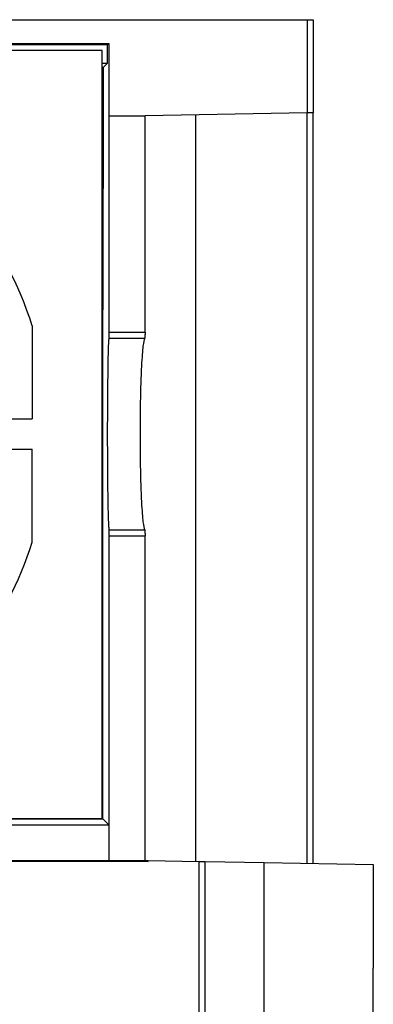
# Model space of a CAD drawing. Header units: inches. Extents: x -14 to 103, y 245 to 378.
# Tile 5 of 5: x 79 to 102, y 313 to 378. Entities that reach past the tile are written whole.
import ezdxf

# ---------------------------------------------------------------- set-up
doc = ezdxf.new("R2010")
doc.units = ezdxf.units.IN
doc.header["$MEASUREMENT"] = 0

# ---------------------------------------------------------------- blocks, each defined once
blk = doc.blocks.new('block 106')
at = {"color": 7, "lineweight": 25}
blk.add_lwpolyline([(90.77, 311.802), (90.77, 322.139)], dxfattribs=at)
blk = doc.blocks.new('block 117')
at = {"color": 7, "lineweight": 25}
blk.add_lwpolyline([(87.38, 322.132), (1.36, 322.132)], dxfattribs=at)
blk = doc.blocks.new('block 118')
at = {"color": 7, "lineweight": 25}
blk.add_lwpolyline([(87.38, 322.132), (87.38, 322.198)], dxfattribs=at)
blk = doc.blocks.new('block 119')
at = {"color": 7, "lineweight": 25}
blk.add_lwpolyline([(87.38, 322.198), (90.77, 322.139)], dxfattribs=at)
blk = doc.blocks.new('block 122')
at = {"color": 7, "lineweight": 25}
blk.add_lwpolyline([(3.89, 322.202), (84.77, 322.202)], dxfattribs=at)
blk = doc.blocks.new('block 123')
at = {"color": 7, "lineweight": 25}
blk.add_lwpolyline([(87.17, 322.202), (87.38, 322.132)], dxfattribs=at)
blk = doc.blocks.new('block 124')
at = {"color": 7, "lineweight": 25}
blk.add_lwpolyline([(91.17, 311.802), (91.17, 322.132)], dxfattribs=at)
blk = doc.blocks.new('block 126')
at = {"color": 7, "lineweight": 25}
blk.add_lwpolyline([(90.77, 322.139), (91.17, 322.132)], dxfattribs=at)
blk = doc.blocks.new('block 128')
at = {"color": 7, "lineweight": 25}
blk.add_lwpolyline([(87.17, 322.202), (87.38, 322.198)], dxfattribs=at)
blk = doc.blocks.new('block 199')
at = {"color": 7, "lineweight": 25}
blk.add_lwpolyline([(84.666, 375.298), (84.666, 376.522)], dxfattribs=at)
blk = doc.blocks.new('block 200')
at = {"color": 7, "lineweight": 25}
blk.add_lwpolyline([(84.768, 376.624), (84.666, 376.522)], dxfattribs=at)
blk = doc.blocks.new('block 201')
at = {"color": 7, "lineweight": 25}
blk.add_lwpolyline([(84.768, 376.624), (84.768, 371.802)], dxfattribs=at)
blk = doc.blocks.new('block 202')
at = {"color": 7, "lineweight": 25}
blk.add_lwpolyline([(84.768, 371.802), (84.77, 371.802)], dxfattribs=at)
blk = doc.blocks.new('block 203')
at = {"color": 7, "lineweight": 25}
blk.add_lwpolyline([(84.77, 371.802), (84.77, 357.39)], dxfattribs=at)
blk = doc.blocks.new('block 204')
at = {"color": 7, "lineweight": 25}
blk.add_open_spline([(84.77, 357.39), (84.77, 357.289), (84.77, 357.189), (84.768, 357.115), (84.767, 357.042), (84.765, 356.996), (84.764, 356.991)], degree=3, knots=[0, 0, 0, 0, 1, 1, 1, 2, 2, 2, 2], dxfattribs=at)
blk = doc.blocks.new('block 205')
at = {"color": 7, "lineweight": 25}
blk.add_open_spline([(84.764, 356.991), (84.762, 356.985), (84.761, 356.98), (84.76, 356.974), (84.758, 356.967), (84.757, 356.958), (84.756, 356.948), (84.754, 356.938), (84.753, 356.926), (84.751, 356.913), (84.75, 356.9), (84.748, 356.885), (84.747, 356.868), (84.745, 356.851), (84.744, 356.832), (84.742, 356.812), (84.741, 356.791), (84.739, 356.769), (84.737, 356.744), (84.736, 356.719), (84.734, 356.693), (84.733, 356.664), (84.731, 356.635), (84.729, 356.603), (84.728, 356.57), (84.726, 356.536), (84.724, 356.5), (84.723, 356.462), (84.721, 356.423), (84.719, 356.382), (84.718, 356.338), (84.716, 356.294), (84.715, 356.248), (84.713, 356.199), (84.711, 356.149), (84.71, 356.097), (84.708, 356.043), (84.707, 355.987), (84.705, 355.93), (84.704, 355.87), (84.702, 355.808), (84.701, 355.744), (84.699, 355.678), (84.698, 355.611), (84.697, 355.541), (84.695, 355.469), (84.694, 355.395), (84.693, 355.319), (84.692, 355.24), (84.691, 355.16), (84.69, 355.078), (84.689, 354.993), (84.686, 354.741), (84.682, 354.47), (84.679, 354.182), (84.674, 353.801), (84.669, 353.391), (84.666, 352.963), (84.663, 352.582), (84.661, 352.187), (84.66, 351.784), (84.659, 351.395), (84.658, 350.999), (84.658, 350.602), (84.658, 350.206), (84.659, 349.81), (84.66, 349.421), (84.661, 349.018), (84.663, 348.622), (84.666, 348.241), (84.669, 347.878), (84.672, 347.527), (84.675, 347.197), (84.679, 346.844), (84.684, 346.514), (84.689, 346.211), (84.691, 346.052), (84.694, 345.9), (84.698, 345.757), (84.701, 345.621), (84.704, 345.492), (84.707, 345.371), (84.71, 345.256), (84.714, 345.149), (84.717, 345.05), (84.72, 344.956), (84.724, 344.87), (84.727, 344.791), (84.73, 344.716), (84.733, 344.648), (84.736, 344.587), (84.739, 344.529), (84.742, 344.478), (84.745, 344.433), (84.747, 344.391), (84.75, 344.354), (84.752, 344.323), (84.755, 344.294), (84.757, 344.269), (84.759, 344.252), (84.761, 344.235), (84.762, 344.224), (84.764, 344.213)], degree=3, knots=[0, 0, 0, 0, 1, 1, 1, 2, 2, 2, 3, 3, 3, 4, 4, 4, 5, 5, 5, 6, 6, 6, 7, 7, 7, 8, 8, 8, 9, 9, 9, 10, 10, 10, 11, 11, 11, 12, 12, 12, 13, 13, 13, 14, 14, 14, 15, 15, 15, 16, 16, 16, 17, 17, 17, 18, 18, 18, 19, 19, 19, 20, 20, 20, 21, 21, 21, 22, 22, 22, 23, 23, 23, 24, 24, 24, 25, 25, 25, 26, 26, 26, 27, 27, 27, 28, 28, 28, 29, 29, 29, 30, 30, 30, 31, 31, 31, 32, 32, 32, 33, 33, 33, 34, 34, 34, 34], dxfattribs=at)
blk = doc.blocks.new('block 206')
at = {"color": 7, "lineweight": 25}
blk.add_open_spline([(84.764, 344.213), (84.765, 344.207), (84.767, 344.161), (84.768, 344.088), (84.77, 344.014), (84.77, 343.914), (84.77, 343.813)], degree=3, knots=[0, 0, 0, 0, 1, 1, 1, 2, 2, 2, 2], dxfattribs=at)
blk = doc.blocks.new('block 207')
at = {"color": 7, "lineweight": 25}
blk.add_lwpolyline([(84.77, 343.813), (84.77, 322.202)], dxfattribs=at)
blk = doc.blocks.new('block 208')
at = {"color": 7, "lineweight": 25}
blk.add_lwpolyline([(84.77, 322.202), (84.768, 322.202)], dxfattribs=at)
blk = doc.blocks.new('block 209')
at = {"color": 7, "lineweight": 25}
blk.add_lwpolyline([(84.768, 324.581), (84.768, 322.202)], dxfattribs=at)
blk = doc.blocks.new('block 210')
at = {"color": 7, "lineweight": 25}
blk.add_lwpolyline([(84.768, 324.581), (84.37, 324.978)], dxfattribs=at)
blk = doc.blocks.new('block 211')
at = {"color": 7, "lineweight": 25}
blk.add_lwpolyline([(84.375, 375.007), (84.37, 358.867)], dxfattribs=at)
blk = doc.blocks.new('block 212')
at = {"color": 7, "lineweight": 25}
blk.add_lwpolyline([(84.375, 375.007), (84.666, 375.298)], dxfattribs=at)
blk = doc.blocks.new('block 213')
at = {"color": 7, "lineweight": 25}
blk.add_open_spline([(87.17, 357.39), (87.17, 357.344), (87.17, 357.295), (87.169, 357.247), (87.168, 357.2), (87.166, 357.154), (87.164, 357.115), (87.162, 357.077), (87.16, 357.046), (87.158, 357.025), (87.155, 357.004), (87.153, 356.993), (87.15, 356.991)], degree=3, knots=[0, 0, 0, 0, 1, 1, 1, 2, 2, 2, 3, 3, 3, 4, 4, 4, 4], dxfattribs=at)
blk = doc.blocks.new('block 214')
at = {"color": 7, "lineweight": 25}
blk.add_lwpolyline([(84.764, 356.991), (87.15, 356.991)], dxfattribs=at)
blk = doc.blocks.new('block 215')
at = {"color": 7, "lineweight": 25}
blk.add_lwpolyline([(84.77, 357.39), (87.17, 357.39)], dxfattribs=at)
blk = doc.blocks.new('block 216')
at = {"color": 7, "lineweight": 25}
blk.add_open_spline([(87.15, 344.213), (87.153, 344.21), (87.155, 344.199), (87.158, 344.178), (87.16, 344.157), (87.162, 344.126), (87.164, 344.088), (87.166, 344.049), (87.168, 344.003), (87.169, 343.956), (87.17, 343.908), (87.17, 343.859), (87.17, 343.813)], degree=3, knots=[0, 0, 0, 0, 1, 1, 1, 2, 2, 2, 3, 3, 3, 4, 4, 4, 4], dxfattribs=at)
blk = doc.blocks.new('block 217')
at = {"color": 7, "lineweight": 25}
blk.add_lwpolyline([(84.77, 343.813), (87.17, 343.813)], dxfattribs=at)
blk = doc.blocks.new('block 218')
at = {"color": 7, "lineweight": 25}
blk.add_lwpolyline([(84.764, 344.213), (87.15, 344.213)], dxfattribs=at)
blk = doc.blocks.new('block 219')
at = {"color": 7, "lineweight": 25}
blk.add_lwpolyline([(87.17, 357.39), (87.17, 371.802)], dxfattribs=at)
blk = doc.blocks.new('block 220')
at = {"color": 7, "lineweight": 25}
blk.add_lwpolyline([(84.77, 371.802), (87.17, 371.802)], dxfattribs=at)
blk = doc.blocks.new('block 221')
at = {"color": 7, "lineweight": 25}
blk.add_lwpolyline([(87.17, 322.202), (87.17, 343.813)], dxfattribs=at)
blk = doc.blocks.new('block 222')
at = {"color": 7, "lineweight": 25}
blk.add_lwpolyline([(84.77, 322.202), (87.17, 322.202)], dxfattribs=at)
blk = doc.blocks.new('block 251')
at = {"color": 7, "lineweight": 25}
blk.add_lwpolyline([(97.97, 378.202), (97.97, 371.99)], dxfattribs=at)
blk = doc.blocks.new('block 252')
at = {"color": 7, "lineweight": 25}
blk.add_lwpolyline([(97.97, 378.202), (98.37, 378.202)], dxfattribs=at)
blk = doc.blocks.new('block 253')
at = {"color": 7, "lineweight": 25}
blk.add_lwpolyline([(98.37, 378.202), (98.37, 371.997)], dxfattribs=at)
blk = doc.blocks.new('block 254')
at = {"color": 7, "lineweight": 25}
blk.add_lwpolyline([(98.37, 371.997), (97.97, 371.99)], dxfattribs=at)
blk = doc.blocks.new('block 255')
at = {"color": 7, "lineweight": 25}
blk.add_lwpolyline([(84.666, 376.522), (3.994, 376.522)], dxfattribs=at)
blk = doc.blocks.new('block 256')
at = {"color": 7, "lineweight": 25}
blk.add_lwpolyline([(3.892, 376.624), (84.768, 376.624)], dxfattribs=at)
blk = doc.blocks.new('block 259')
at = {"color": 7, "lineweight": 25}
blk.add_lwpolyline([(-9.23, 378.202), (97.97, 378.202)], dxfattribs=at)
blk = doc.blocks.new('block 260')
at = {"color": 7, "lineweight": 25}
blk.add_lwpolyline([(97.97, 371.99), (87.17, 371.802)], dxfattribs=at)
blk = doc.blocks.new('block 261')
at = {"color": 7, "lineweight": 25}
blk.add_lwpolyline([(84.307, 324.981), (4.193, 324.981)], dxfattribs=at)
blk = doc.blocks.new('block 292')
at = {"color": 7, "lineweight": 25}
blk.add_open_spline([(79.658, 357.801), (77.918, 363.333), (74.233, 368.047), (69.285, 371.072)], degree=3, dxfattribs=at)
blk = doc.blocks.new('block 295')
at = {"color": 7, "lineweight": 25}
blk.add_lwpolyline([(76.752, 351.609), (79.658, 351.609)], dxfattribs=at)
blk = doc.blocks.new('block 296')
at = {"color": 7, "lineweight": 25}
blk.add_lwpolyline([(79.658, 357.801), (79.658, 351.609)], dxfattribs=at)
blk = doc.blocks.new('block 297')
at = {"color": 7, "lineweight": 25}
blk.add_lwpolyline([(79.658, 343.403), (79.658, 349.595)], dxfattribs=at)
blk = doc.blocks.new('block 298')
at = {"color": 7, "lineweight": 25}
blk.add_lwpolyline([(76.752, 349.595), (79.658, 349.595)], dxfattribs=at)
blk = doc.blocks.new('block 301')
at = {"color": 7, "lineweight": 25}
blk.add_open_spline([(69.797, 330.453), (74.492, 333.489), (77.98, 338.069), (79.658, 343.403)], degree=3, dxfattribs=at)
blk = doc.blocks.new('block 319')
at = {"color": 7, "lineweight": 25}
blk.add_lwpolyline([(84.307, 376.139), (4.193, 376.139)], dxfattribs=at)
blk = doc.blocks.new('block 320')
at = {"color": 7, "lineweight": 25}
blk.add_lwpolyline([(84.307, 324.981), (84.307, 376.139)], dxfattribs=at)
blk = doc.blocks.new('block 326')
at = {"color": 7, "lineweight": 25}
blk.add_lwpolyline([(3.892, 324.581), (84.768, 324.581)], dxfattribs=at)
blk = doc.blocks.new('block 327')
at = {"color": 7, "lineweight": 25}
blk.add_open_spline([(87.15, 356.991), (87.123, 356.959), (87.091, 356.859), (87.058, 356.636), (87.042, 356.524), (87.025, 356.381), (87.008, 356.2), (86.99, 356.019), (86.973, 355.8), (86.957, 355.539), (86.94, 355.277), (86.924, 354.972), (86.909, 354.624), (86.894, 354.277), (86.881, 353.886), (86.87, 353.46), (86.859, 353.034), (86.85, 352.572), (86.844, 352.089), (86.838, 351.607), (86.835, 351.104), (86.835, 350.602), (86.835, 350.099), (86.838, 349.596), (86.844, 349.114), (86.85, 348.631), (86.859, 348.17), (86.87, 347.743), (86.881, 347.317), (86.894, 346.927), (86.909, 346.579), (86.924, 346.231), (86.94, 345.927), (86.957, 345.665), (86.973, 345.403), (86.99, 345.184), (87.008, 345.003), (87.025, 344.822), (87.042, 344.679), (87.058, 344.568), (87.091, 344.344), (87.123, 344.244), (87.15, 344.213)], degree=3, knots=[0, 0, 0, 0, 1, 1, 1, 2, 2, 2, 3, 3, 3, 4, 4, 4, 5, 5, 5, 6, 6, 6, 7, 7, 7, 8, 8, 8, 9, 9, 9, 10, 10, 10, 11, 11, 11, 12, 12, 12, 13, 13, 13, 14, 14, 14, 14], dxfattribs=at)
blk = doc.blocks.new('block 337')
at = {"color": 7, "lineweight": 25}
blk.add_lwpolyline([(95.1, 311.802), (95.1, 322.063)], dxfattribs=at)
blk = doc.blocks.new('block 339')
at = {"color": 7, "lineweight": 25}
blk.add_lwpolyline([(91.17, 322.132), (95.1, 322.063)], dxfattribs=at)
blk = doc.blocks.new('block 345')
at = {"color": 7, "lineweight": 25}
blk.add_lwpolyline([(84.37, 367.882), (84.37, 375.002)], dxfattribs=at)
blk = doc.blocks.new('block 346')
at = {"color": 7, "lineweight": 25}
blk.add_lwpolyline([(84.307, 367.882), (84.37, 367.882)], dxfattribs=at)
blk = doc.blocks.new('block 347')
at = {"color": 7, "lineweight": 25}
blk.add_lwpolyline([(84.37, 375.002), (84.307, 375.002)], dxfattribs=at)
blk = doc.blocks.new('block 348')
at = {"color": 7, "lineweight": 25}
blk.add_lwpolyline([(30.002, 324.978), (84.37, 324.978)], dxfattribs=at)
blk = doc.blocks.new('block 350')
at = {"color": 7, "lineweight": 25}
blk.add_lwpolyline([(84.37, 362.738), (84.307, 362.738)], dxfattribs=at)
blk = doc.blocks.new('block 351')
at = {"color": 7, "lineweight": 25}
blk.add_lwpolyline([(84.37, 324.978), (84.37, 362.738)], dxfattribs=at)
blk = doc.blocks.new('block 353')
at = {"color": 7, "lineweight": 25}
blk.add_lwpolyline([(84.307, 375.298), (84.666, 375.298)], dxfattribs=at)
blk = doc.blocks.new('block 354')
at = {"color": 7, "lineweight": 25}
blk.add_lwpolyline([(84.375, 375.007), (84.307, 375.007)], dxfattribs=at)
blk = doc.blocks.new('block 376')
at = {"color": 7, "lineweight": 25}
blk.add_lwpolyline([(102.37, 311.802), (102.37, 313.388)], dxfattribs=at)
blk = doc.blocks.new('block 377')
at = {"color": 7, "lineweight": 25}
blk.add_lwpolyline([(102.37, 321.936), (102.37, 315.016)], dxfattribs=at)
blk = doc.blocks.new('block 378')
at = {"color": 7, "lineweight": 25}
blk.add_lwpolyline([(102.37, 313.388), (102.37, 315.016)], dxfattribs=at)
blk = doc.blocks.new('block 380')
at = {"color": 7, "lineweight": 25}
blk.add_lwpolyline([(95.1, 322.063), (102.37, 321.936)], dxfattribs=at)
blk = doc.blocks.new('block 382')
at = {"color": 7, "lineweight": 25}
blk.add_lwpolyline([(102.37, 313.388), (102.37, 315.016)], dxfattribs=at)
blk = doc.blocks.new('block 427')
at = {"color": 7, "lineweight": 25}
blk.add_lwpolyline([(90.537, 371.86), (90.537, 322.143)], dxfattribs=at)
blk = doc.blocks.new('block 442')
at = {"color": 7, "lineweight": 25}
blk.add_lwpolyline([(97.977, 322.013), (97.977, 371.99)], dxfattribs=at)
blk = doc.blocks.new('block 444')
at = {"color": 7, "lineweight": 25}
blk.add_lwpolyline([(98.37, 322.006), (98.37, 371.997)], dxfattribs=at)

msp = doc.modelspace()

# ---------------------------------------------------------------- block references
for name in ['block 259', 'block 251', 'block 252', 'block 253', 'block 256', 'block 255', 'block 200', 'block 199', 'block 201', 'block 319', 'block 320', 'block 353', 'block 212', 'block 354', 'block 347', 'block 211', 'block 345', 'block 260', 'block 254', 'block 442', 'block 444', 'block 202', 'block 203', 'block 220', 'block 219', 'block 427', 'block 292', 'block 346', 'block 350', 'block 351', 'block 296', 'block 205', 'block 204', 'block 214', 'block 215', 'block 327', 'block 213', 'block 295', 'block 298', 'block 297', 'block 206', 'block 218', 'block 207', 'block 217', 'block 216', 'block 221', 'block 301', 'block 261', 'block 348', 'block 210', 'block 326', 'block 209', 'block 117', 'block 122', 'block 208', 'block 222', 'block 123', 'block 128', 'block 118', 'block 119', 'block 106', 'block 126', 'block 124', 'block 339', 'block 337', 'block 380', 'block 377', 'block 378', 'block 382', 'block 376']:
    msp.add_blockref(name, (0, 0))

doc.saveas('drawing.dxf')
